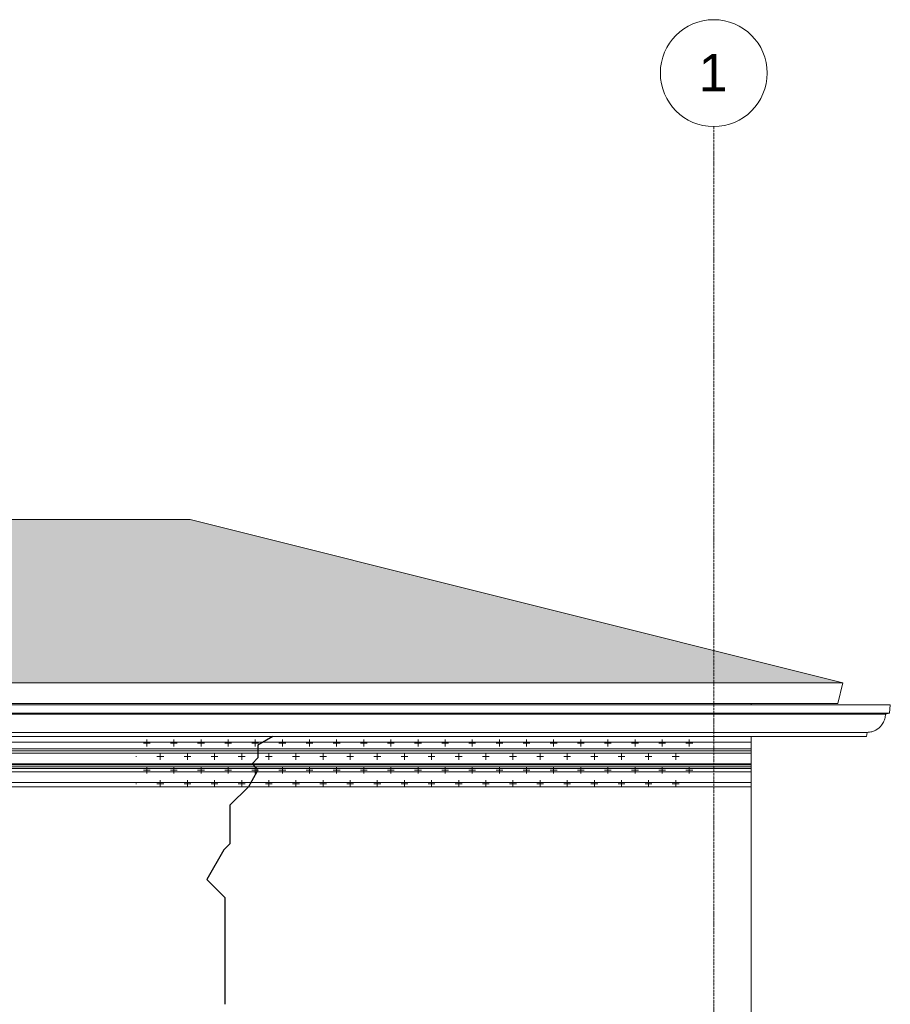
# Model space of a CAD drawing. Header units: millimetres. Extents: x -3165 to 47090, y -1932 to 8822.
# Tile 59 of 59: x 39566 to 43642, y 3921 to 8528. Entities that reach past the tile are written whole.
import ezdxf

# ---------------------------------------------------------------- set-up
doc = ezdxf.new("R2010")
doc.units = ezdxf.units.MM
doc.linetypes.add('_Traço - ponto', pattern=[16, 12, -2, 0, -2])
for name, color, linetype, lineweight in [('A-DETL', 90, 'Continuous', 18), ('A-DETL-GENF', 92, 'Continuous', 18), ('A-GENM', 13, 'Continuous', 18), ('A-ROOF', 132, 'Continuous', 18), ('A-ROOF-OTLN', 132, 'Continuous', 18), ('A-ROOF-PATT', 132, 'Continuous', 70), ('A-WALL', 113, 'Continuous', 18), ('S-GRID', 1, 'Continuous', 9), ('S-GRID-IDEN', 1, 'Continuous', 9)]:
    doc.layers.add(name, color=color, linetype=linetype, lineweight=lineweight)
doc.styles.add('Arial_2', font='arial.ttf', dxfattribs={"height": 175})

# ---------------------------------------------------------------- blocks, each defined once
blk = doc.blocks.new('ORNAMENTO SUPERIOR - ORNAMENTO SUPERIOR-4323885-ELEVAÇÃO 6 - MAPEAMENTO DE DANOS')
at = {"layer": 'A-GENM'}
for p, q in [((30071.1, 5328.7), (30071.1, 5322.7)), ((30071.1, 5173.9), (30071.1, 5147.5)), ((19146.1, 5116.7), (27191.1, 5116.7)), ((19162.8, 5147.5), (27191.1, 5147.5)), ((27191.1, 5147.5), (29821.1, 5147.5)), ((27191.1, 5116.7), (29821.1, 5116.7)), ((29821.1, 5147.5), (30071.1, 5147.5)), ((29821.1, 5116.7), (30071.1, 5116.7)), ((30071.1, 5147.5), (30071.1, 5116.7)), ((30071.1, 5116.7), (30071.1, 5106.7)), ((19146.1, 5106.7), (27191.1, 5106.7)), ((19146.1, 5096.7), (27191.1, 5096.7)), ((27191.1, 5106.7), (29821.1, 5106.7)), ((27191.1, 5096.7), (29821.1, 5096.7)), ((29821.1, 5106.7), (30071.1, 5106.7)), ((29821.1, 5096.7), (30071.1, 5096.7)), ((30071.1, 5106.7), (30071.1, 5096.7)), ((30071.1, 5096.7), (30071.1, 5046.7)), ((19146.1, 5046.7), (27191.1, 5046.7)), ((19146.1, 5041.7), (27191.1, 5041.7)), ((19146.1, 5031.7), (27191.1, 5031.7)), ((19146.1, 5023.7), (27191.1, 5023.7)), ((27191.1, 5046.7), (29821.1, 5046.7)), ((27191.1, 5041.7), (29821.1, 5041.7)), ((27191.1, 5031.7), (29821.1, 5031.7)), ((27191.1, 5023.7), (29821.1, 5023.7)), ((29821.1, 5046.7), (30071.1, 5046.7)), ((29821.1, 5041.7), (30071.1, 5041.7)), ((29821.1, 5031.7), (30071.1, 5031.7)), ((29821.1, 5023.7), (30071.1, 5023.7)), ((30071.1, 5046.7), (30071.1, 5041.7)), ((30071.1, 5041.7), (30071.1, 5031.7)), ((30071.1, 5031.7), (30071.1, 5023.7)), ((30071.1, 5023.7), (30071.1, 5008.7)), ((19146.1, 5008.7), (27191.1, 5008.7)), ((27191.1, 5008.7), (29821.1, 5008.7)), ((29821.1, 5008.7), (30071.1, 5008.7)), ((30071.1, 5008.7), (30071.1, 4958.7)), ((19146.1, 4958.7), (27191.1, 4958.7)), ((23401.1, 4938.7), (27191.1, 4938.7)), ((27191.1, 4958.7), (29821.1, 4958.7)), ((27191.1, 4938.7), (29821.1, 4938.7)), ((29821.1, 4958.7), (30071.1, 4958.7)), ((29821.1, 4938.7), (30071.1, 4938.7)), ((30071.1, 4958.7), (30071.1, 4938.7))]:
    blk.add_line(p, q, dxfattribs=at)
blk = doc.blocks.new('Grid - Head Grid-11506-ELEVAÇÃO 6 - MAPEAMENTO DE DANOS')
at = {"layer": 'S-GRID-IDEN'}
blk.add_circle((29896.1, 8278.5), 250, dxfattribs=at)

msp = doc.modelspace()

# ---------------------------------------------------------------- hatches: boundary and pattern name
at = {"layer": 'A-DETL-GENF'}
h = msp.add_hatch(dxfattribs=at)
h.set_pattern_fill('FP_20', color=34, style=0, pattern_type=2)
h.set_pattern_definition([(270, (12918.95, 127), (127, 8e-15), [15.875, -111.125]), (0, (12918.95, 127), (0, 127), [15.875, -111.125]), (270, (13045.95, 127), (127, 8e-15), [15.875, -111.125]), (180, (13045.95, 127), (-2e-14, -127), [15.875, -111.125]), (270, (12982.45, 63.5), (127, 8e-15), [15.875, -111.125]), (180, (12982.45, 63.5), (-2e-14, -127), [15.875, -111.125]), (90, (12982.45, 63.5), (-127, 8e-15), [15.875, -111.125]), (0, (12982.45, 63.5), (0, 127), [15.875, -111.125]), (90, (12918.95, 0), (-127, 8e-15), [15.875, -111.125]), (0, (12918.95, 0), (0, 127), [15.875, -111.125]), (90, (13045.95, 0), (-127, 8e-15), [15.875, -111.125]), (180, (13045.95, 0), (-2e-14, -127), [15.875, -111.125])])
h.paths.add_polyline_path([(40110.1, 4938.7), (42740.1, 4938.7), (42740.1, 5173.8), (40110.1, 5173.3), (40110.1, 4958.7)], flags=0)
at = {"layer": 'A-ROOF-PATT', "lineweight": 18}
h = msp.add_hatch(dxfattribs=at)
h.set_pattern_fill('FP_16', color=256, style=0, pattern_type=2)
h.set_pattern_definition([(308.171, (12870.143, 2853.07), (266.702737, -282.72759), [4.316, -427.236]), (0, (12855.475, 2849.677), (0, 56.546), [17.335, -249.364]), (286.287, (12863.4765, 2881.625), (266.6998212, -904.73113249), [33.284, -6623.526]), (0, (12651.45, 2853.92), (0, 56.546), [46.672, -220.027]), (0, (12651.45, 2849.677), (0, 56.546), [45.339, -221.361]), (324.75, (12847.474, 2855.331), (266.7010014, -169.636482), [9.797, -969.95]), (341.747, (12835.4725, 2859.289), (533.4016194, -169.6372911), [12.637, -2514.845]), (349.002, (12819.4705, 2862.399), (2933.70406785, -565.43547804), [16.301, -3243.982]), (355.721, (12796.8015, 2864.096), (800.10070726, -56.5387005), [22.733, -4523.843]), (358.265, (12784.7995, 2868.054), (266.7002429, -0.0008396), [18.678, -1849.079]), (355.534, (12803.4685, 2867.489), (2933.7020579, -226.1597279), [25.414, -5057.322]), (350.373, (12828.804, 2865.509), (1066.799323, -169.643475), [20.288, -1332.258]), (342.861, (12848.8075, 2862.117), (2400.3109212, -735.0806388), [15.35, -3054.696]), (73.713, (12696.7885, 2849.677), (1600.19541243, 5484.93408275), [33.284, -6623.526]), (71.981, (12706.1235, 2825.079), (266.705408, 848.1833981), [25.866, -1698.53]), (288.019, (12855.4755, 2849.677), (266.7060756, -791.6378586), [25.866, -1698.53]), (0, (12774.13, 2864.096), (0, 56.546), [22.669, -244.03]), (5.101, (12748.7955, 2861.834), (1866.90118184, 169.62512038), [25.437, -5062.014]), (10.803, (12735.4605, 2859.289), (266.7003244, 56.5444875), [13.576, -2701.545]), (16.532, (12722.125, 2855.331), (533.401706, 169.634409), [13.91, -1377.096]), (35.25, (12714.124, 2849.677), (533.401929, 395.820364), [9.797, -969.95]), (0, (12696.79, 2849.677), (0, 56.546), [17.335, -249.364]), (51.829, (12696.79, 2849.677), (0.000956, 56.545557), [4.316, -427.236]), (34.155, (12699.4555, 2853.069), (1066.8096709, 735.0873754), [8.057, -1603.394]), (17.139, (12706.1235, 2857.593), (533.4024608, 169.6338103), [15.35, -3054.696]), (9.627, (12720.791, 2862.117), (266.6992313, 56.5473477), [20.288, -1332.258]), (4.466, (12740.7945, 2865.509), (2133.601316, 169.62021398), [25.414, -5057.322]), (1.735, (12766.1305, 2867.489), (1600.1994873, 56.5489004), [18.678, -1849.079]), (325.845, (12863.4765, 2857.593), (266.701954, -169.6359496), [8.057, -1603.394]), (0, (12871.48, 2853.92), (0, 56.546), [46.672, -220.027]), (0, (12872.81, 2849.677), (0, 56.546), [45.339, -221.361])])
h.paths.add_polyline_path([(41270.9, 5425.2), (43419.7, 5425.2), (40363.8, 6189.2), (29028.8, 6189), (28880.1, 6157.8), (32065.1, 5425.2), (38080.5, 5425.2)], flags=0)

# ---------------------------------------------------------------- linework, layer by layer
at = {"layer": 'A-DETL', "lineweight": 25}
for p, q in [((40750.1, 5173.8), (40680.8, 5133.8)), ((40680.8, 5133.8), (40680.8, 5073.8)), ((40680.8, 5073.8), (40653.6, 5046.7)), ((40653.6, 5046.7), (40676.6, 5023.7)), ((40676.6, 5023.7), (40676.6, 5008.7)), ((40676.6, 5008.7), (40636.2, 4938.7)), ((40636.2, 4938.7), (40550.1, 4852.5)), ((40550.1, 4852.5), (40550.1, 4672.5)), ((40550.1, 4672.5), (40521.8, 4644.2)), ((40521.8, 4644.2), (40441.8, 4505.6)), ((40441.8, 4505.6), (40526.6, 4420.8)), ((40526.6, 4420.8), (40526.6, 4320.8)), ((40526.6, 4320.8), (40526.6, 4200.8)), ((40526.6, 4200.8), (40526.6, 4100.8)), ((40526.6, 4100.8), (40526.6, 3980.8)), ((40526.6, 3980.8), (40526.6, 3920.8))]:
    msp.add_line(p, q, dxfattribs=at)
at = {"layer": 'A-ROOF'}
for p, q in [((40363.8, 6189.2), (29029.8, 6189.2)), ((40363.8, 6189.2), (43419.7, 5425.2)), ((32065.1, 5425.2), (43419.7, 5425.2)), ((43395.6, 5328.7), (43419.7, 5425.2)), ((43395.6, 5328.7), (32065.1, 5328.7))]:
    msp.add_line(p, q, dxfattribs=at)
at = {"layer": 'A-ROOF-OTLN'}
for p, q in [((43426.2, 5322.7), (32071.5, 5322.7)), ((43636.8, 5322.6), (32282.1, 5322.6)), ((43641.7, 5322.2), (32287.1, 5322.2)), ((43641.7, 5322.2), (43636.8, 5322.6)), ((43638.3, 5282.5), (43641.7, 5322.2)), ((43618.7, 5279), (32264, 5279)), ((43638.3, 5282.5), (32283.6, 5282.5)), ((43618.7, 5279), (43638.3, 5282.5)), ((43529.7, 5173.8), (32175, 5173.8)), ((32178.5, 5193.5), (43533.1, 5193.5)), ((43529.7, 5173.8), (43533.1, 5193.5))]:
    msp.add_line(p, q, dxfattribs=at)
msp.add_open_spline([(43533.1, 5193.5), (43536.9, 5193.5), (43544.5, 5194), (43555.3, 5196.2), (43564.2, 5199.2), (43571, 5202.3), (43575.9, 5204.9), (43580.7, 5207.9), (43585.2, 5211.1), (43589.6, 5214.7), (43593.7, 5218.5), (43597.5, 5222.6), (43602.2, 5228.4), (43607.4, 5236.1), (43612.4, 5246.2), (43617.2, 5260.4), (43618.7, 5271.6), (43618.7, 5279)], degree=3, knots=[0, 0, 0, 0, 0.083333, 0.166667, 0.25, 0.291667, 0.333333, 0.375, 0.416667, 0.458333, 0.5, 0.541667, 0.583333, 0.666667, 0.75, 0.833333, 1, 1, 1, 1], dxfattribs=at)
at = {"layer": 'A-WALL'}
msp.add_line((42990.1, 2500), (42990.1, 4938.7), dxfattribs=at)
at = {"layer": 'S-GRID', "linetype": '_Traço - ponto'}
msp.add_line((42815.1, -1932), (42815.1, 8028.5), dxfattribs=at)

# ---------------------------------------------------------------- block references
at = {"layer": 'A-GENM'}
msp.add_blockref('ORNAMENTO SUPERIOR - ORNAMENTO SUPERIOR-4323885-ELEVAÇÃO 6 - MAPEAMENTO DE DANOS', (12918.9, 0), dxfattribs=at)
at = {"layer": 'S-GRID-IDEN'}
msp.add_blockref('Grid - Head Grid-11506-ELEVAÇÃO 6 - MAPEAMENTO DE DANOS', (12918.9, 0), dxfattribs=at)

# ---------------------------------------------------------------- texts
at = {"layer": 'S-GRID-IDEN', "insert": (42743.8, 8367.9), "char_height": 175, "width": 168.354, "attachment_point": 1, "style": 'Arial_2'}
msp.add_mtext('1', dxfattribs=at)

doc.saveas('drawing.dxf')
